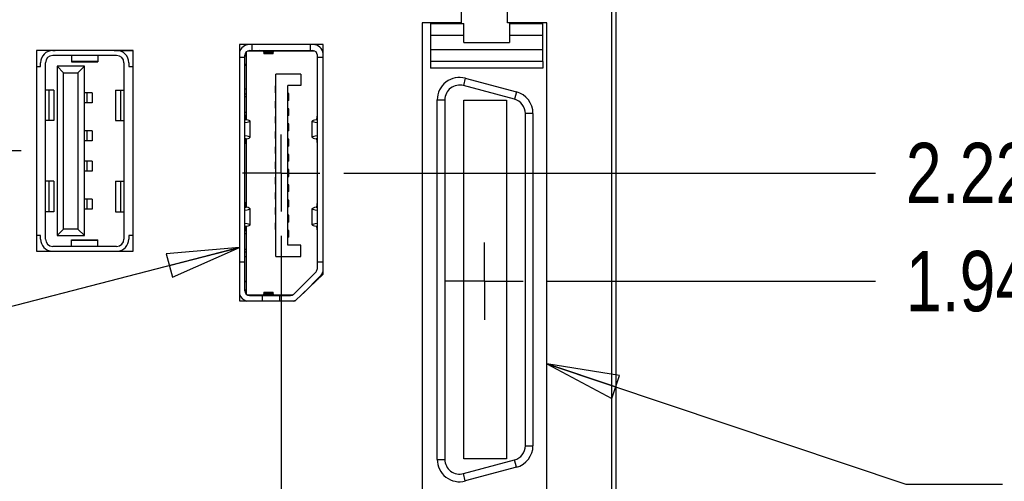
# Model space of a CAD drawing. Header units: inches. Extents: x 0.2 to 16.8, y 0.2 to 10.8.
# Tile 5 of 20: x 7.3 to 9.8, y 4.6 to 5.8. Entities that reach past the tile are written whole.
import ezdxf

# ---------------------------------------------------------------- set-up
doc = ezdxf.new("R2010")
doc.units = ezdxf.units.IN
doc.header["$LTSCALE"] = 0.935
doc.header["$MEASUREMENT"] = 0
doc.linetypes.add('CENTER', pattern=[0.6, 0.375, -0.075, 0.075, -0.075])
doc.layers.get('0').update_dxf_attribs({"linetype": 'CONTINUOUS'})
for name, color, linetype in [('DEFAULT_1', 7, 'CENTER'), ('DETAIL', 7, 'CONTINUOUS'), ('DIMENSIONS', 7, 'CONTINUOUS')]:
    doc.layers.add(name, color=color, linetype=linetype)
doc.styles.get("Standard").update_dxf_attribs({"font": 'txt', "width": 0.8})
doc.dimstyles.new('DIMSTYLE_1', dxfattribs={"dimtxt": 0.15625, "dimasz": 0.1875, "dimexe": 0.125, "dimexo": 0.0625, "dimgap": 0.09, "dimtad": 0, "dimtih": 1, "dimtoh": 1, "dimdec": 3, "dimzin": 4, "dimdsep": 46, "dimtxsty": 'STANDARD', "dimblk": 'CLOSED', "dimblk1": 'CLOSED', "dimblk2": 'CLOSED', "dimcen": 0.09, "dimadec": 0, "dimazin": 0, "dimtfac": 1, "dimtdec": 3, "dimtofl": 0, "dimtmove": 0, "dimatfit": 3, "dimldrblk": 'CLOSED', "dimfxl": 1, "dimtolj": 1, "dimtzin": 4, "dimarcsym": 0})
doc.dimstyles.get("Standard").update_dxf_attribs({"dimtxt": 0.15625, "dimasz": 0.1875, "dimexe": 0.125, "dimexo": 0.0625, "dimgap": 0.09, "dimtad": 0, "dimtih": 1, "dimtoh": 1, "dimdec": 3, "dimzin": 4, "dimdsep": 46, "dimtxsty": 'STANDARD', "dimblk": 'CLOSED', "dimblk1": 'CLOSED', "dimblk2": 'CLOSED', "dimcen": 0.09, "dimadec": 0, "dimazin": 0, "dimtp": 0.01, "dimtm": 0.01, "dimtfac": 1, "dimtdec": 3, "dimtofl": 0, "dimtmove": 0, "dimatfit": 3, "dimldrblk": 'CLOSED', "dimfxl": 1, "dimtolj": 1, "dimtzin": 4, "dimarcsym": 0})

# ---------------------------------------------------------------- blocks, each defined once
blk = doc.blocks.new('*D3')
at = {"layer": 'DIMENSIONS', "color": 2, "linetype": 'CONTINUOUS'}
blk.add_line((7.2772, 5.4822), (6.5632, 5.4822), dxfattribs=at)
at = {"layer": 'DIMENSIONS', "color": 2, "linetype": 'CONTINUOUS', "insert": (6.485, 5.5604), "char_height": 0.15625, "width": 1.65625, "attachment_point": 3, "line_spacing_factor": 0.9}
blk.add_mtext('2.277{\\Ftxt.shx;\\W1.000000;\\H0.156250; }[57.84]', dxfattribs=at)
blk = doc.blocks.new('_CLOSED')
at = {"color": 0, "linetype": 'BYBLOCK'}
for p, q in [((0, 0), (-1, 0.167)), ((-1, 0.167), (-1, -0.167)), ((-1, -0.167), (0, 0)), ((-1, 0), (0, 0))]:
    blk.add_line(p, q, dxfattribs=at)
blk = doc.blocks.new('*D4')
at = {"layer": 'DIMENSIONS', "color": 2, "linetype": 'CONTINUOUS'}
blk.add_line((7.4367, 6.8276), (6.5576, 6.8276), dxfattribs=at)
at = {"layer": 'DIMENSIONS', "color": 2, "linetype": 'CONTINUOUS', "insert": (6.4795, 6.9057), "char_height": 0.15625, "width": 1.65625, "attachment_point": 3, "line_spacing_factor": 0.9}
blk.add_mtext('3.623{\\Ftxt.shx;\\W1.000000;\\H0.156250; }[92.02]', dxfattribs=at)
blk = doc.blocks.new('*D5')
at = {"layer": 'DIMENSIONS', "color": 2, "linetype": 'CONTINUOUS'}
blk.add_line((8.6391, 5.1451), (9.4893, 5.1451), dxfattribs=at)
at = {"layer": 'DIMENSIONS', "color": 2, "linetype": 'CONTINUOUS', "insert": (9.5675, 5.2232), "char_height": 0.15625, "width": 1.65625, "attachment_point": 1, "line_spacing_factor": 0.9}
blk.add_mtext('1.940{\\Ftxt.shx;\\W1.000000;\\H0.156250; }[49.28]', dxfattribs=at)
blk = doc.blocks.new('*D6')
at = {"layer": 'DIMENSIONS', "color": 2, "linetype": 'CONTINUOUS'}
blk.add_line((8.1125, 5.425), (9.4893, 5.425), dxfattribs=at)
at = {"layer": 'DIMENSIONS', "color": 2, "linetype": 'CONTINUOUS', "insert": (9.5675, 5.5032), "char_height": 0.15625, "width": 1.65625, "attachment_point": 1, "line_spacing_factor": 0.9}
blk.add_mtext('2.220{\\Ftxt.shx;\\W1.000000;\\H0.156250; }[56.39]', dxfattribs=at)
blk = doc.blocks.new('*D7')
at = {"layer": 'DIMENSIONS', "color": 2, "linetype": 'CONTINUOUS'}
blk.add_line((8.6391, 6.6346), (9.4893, 6.6346), dxfattribs=at)
at = {"layer": 'DIMENSIONS', "color": 2, "linetype": 'CONTINUOUS', "insert": (9.5675, 6.7127), "char_height": 0.15625, "width": 1.65625, "attachment_point": 1, "line_spacing_factor": 0.9}
blk.add_mtext('3.430{\\Ftxt.shx;\\W1.000000;\\H0.156250; }[87.11]', dxfattribs=at)
blk = doc.blocks.new('*D8')
at = {"layer": 'DIMENSIONS', "color": 2, "linetype": 'CONTINUOUS'}
blk.add_line((8.7956, 7.4776), (9.4893, 7.4776), dxfattribs=at)
at = {"layer": 'DIMENSIONS', "color": 2, "linetype": 'CONTINUOUS', "insert": (9.5675, 7.5557), "char_height": 0.15625, "width": 1.78125, "attachment_point": 1, "line_spacing_factor": 0.9}
blk.add_mtext('4.273{\\Ftxt.shx;\\W1.000000;\\H0.156250; }[108.53]', dxfattribs=at)
blk = doc.blocks.new('*D10')
at = {"layer": 'DIMENSIONS', "color": 2, "linetype": 'CONTINUOUS'}
blk.add_line((7.6389, 6.167), (6.5173, 6.167), dxfattribs=at)
at = {"layer": 'DIMENSIONS', "color": 2, "linetype": 'CONTINUOUS', "insert": (6.4392, 6.2451), "char_height": 0.15625, "width": 1.65625, "attachment_point": 3, "line_spacing_factor": 0.9}
blk.add_mtext('2.962{\\Ftxt.shx;\\W1.000000;\\H0.156250; }[75.24]', dxfattribs=at)
blk = doc.blocks.new('*D20')
at = {"layer": 'DIMENSIONS', "color": 2, "linetype": 'CONTINUOUS'}
blk.add_line((7.95, 5.2625), (7.95, 2.338), dxfattribs=at)
at = {"layer": 'DIMENSIONS', "color": 2, "linetype": 'CONTINUOUS', "insert": (7.8719, 2.2599), "char_height": 0.15625, "width": 1.40625, "attachment_point": 3, "rotation": 90, "line_spacing_factor": 0.9}
blk.add_mtext('.373{\\Ftxt.shx;\\W1.000000;\\H0.156250; }[9.49]', dxfattribs=at)

msp = doc.modelspace()

# ---------------------------------------------------------------- linework, layer by layer
at = {"color": 7, "linetype": 'CONTINUOUS'}
for p, q in [((8.8055, 8.1478), (8.8055, 4.0119)), ((8.8175, 3.0099), (8.8175, 8.1478)), ((8.4165, 5.8856), (8.4165, 5.8136)), ((8.5365, 5.8136), (8.5365, 5.8856)), ((8.315, 5.8136), (8.315, 4.4766)), ((8.4165, 5.8136), (8.315, 5.8136)), ((8.638, 5.8136), (8.5365, 5.8136)), ((8.638, 4.4766), (8.638, 5.8136)), ((8.3364, 5.8125), (8.3364, 5.7137)), ((8.3364, 5.8125), (8.423, 5.8125)), ((8.423, 5.7633), (8.423, 5.8125)), ((8.5411, 5.8125), (8.6277, 5.8125)), ((8.5411, 5.8125), (8.5411, 5.7633)), ((8.6277, 5.7811), (8.6277, 5.8125)), ((8.423, 5.7811), (8.3364, 5.7811)), ((8.423, 5.7633), (8.5411, 5.7633)), ((8.6277, 5.7811), (8.5411, 5.7811)), ((8.6277, 5.7137), (8.6277, 5.7811)), ((7.3165, 5.7426), (7.3165, 5.2226)), ((7.5665, 5.7426), (7.3165, 5.7426)), ((7.3586, 5.7421), (7.3647, 5.7421)), ((7.5179, 5.7421), (7.5665, 5.7421)), ((7.5665, 5.2226), (7.5665, 5.7426)), ((7.842, 5.7576), (7.842, 5.0936)), ((8.059, 5.7576), (7.842, 5.7576)), ((7.8595, 5.738), (7.8595, 5.563)), ((7.9045, 5.7404), (7.8625, 5.7404)), ((7.8681, 5.742), (8.0319, 5.742)), ((7.874, 5.7576), (7.874, 5.742)), ((7.9037, 5.7419), (7.9051, 5.7391)), ((7.9296, 5.7391), (7.9051, 5.7391)), ((7.9052, 5.7378), (7.9295, 5.7378)), ((7.9296, 5.7391), (7.931, 5.7419)), ((8.0375, 5.7404), (7.9302, 5.7404)), ((8.026, 5.742), (8.026, 5.7576)), ((8.0566, 5.742), (8.059, 5.742)), ((8.059, 5.7404), (8.0572, 5.7404)), ((8.059, 5.1631), (8.059, 5.7576)), ((8.3364, 5.745), (8.6277, 5.745)), ((7.524, 5.7295), (7.3586, 5.7295)), ((7.4068, 5.7294), (7.4068, 5.7128)), ((7.4757, 5.7138), (7.4068, 5.7138)), ((7.4068, 5.7128), (7.4757, 5.7128)), ((7.4757, 5.7294), (7.4757, 5.7128)), ((7.8563, 5.7242), (7.842, 5.7242)), ((7.8563, 5.1199), (7.8563, 5.7301)), ((7.8563, 5.7269), (7.8595, 5.73)), ((7.9292, 5.7336), (7.9055, 5.7336)), ((8.0437, 5.1776), (8.0437, 5.7301)), ((8.059, 5.7242), (8.0437, 5.7242)), ((8.6277, 5.7137), (8.3364, 5.7137)), ((8.3364, 5.7137), (8.3364, 5.6964)), ((8.6277, 5.7137), (8.6277, 5.6964)), ((7.3165, 5.7011), (7.3271, 5.7011)), ((7.3271, 5.7011), (7.3271, 5.7106)), ((7.3397, 5.2539), (7.3397, 5.7106)), ((7.3696, 5.7017), (7.3696, 5.2628)), ((7.3867, 5.6847), (7.3696, 5.7017)), ((7.4405, 5.7017), (7.3696, 5.7017)), ((7.4234, 5.6847), (7.4405, 5.7017)), ((7.4405, 5.2628), (7.4405, 5.7017)), ((7.5429, 5.7106), (7.5429, 5.2539)), ((7.5555, 5.7106), (7.5555, 5.7011)), ((7.5555, 5.7011), (7.5665, 5.7011)), ((7.8595, 5.7078), (7.8575, 5.7058)), ((8.6277, 5.6964), (8.3364, 5.6964)), ((7.3867, 5.2798), (7.3867, 5.6847)), ((7.3867, 5.6847), (7.4234, 5.6847)), ((7.4234, 5.6847), (7.4234, 5.2798)), ((7.9366, 5.2085), (7.9366, 5.6809)), ((8.0008, 5.6809), (7.9366, 5.6809)), ((8.0008, 5.6809), (8.0008, 5.6514)), ((8.4269, 5.6704), (8.4218, 5.6514)), ((8.4269, 5.6704), (8.5592, 5.635)), ((7.3614, 5.6397), (7.3397, 5.6397)), ((7.3481, 5.6397), (7.3481, 5.561)), ((7.3614, 5.6397), (7.3614, 5.561)), ((7.5212, 5.6397), (7.5212, 5.561)), ((7.5212, 5.6397), (7.5429, 5.6397)), ((7.5345, 5.561), (7.5345, 5.6397)), ((7.8595, 5.642), (7.8563, 5.642)), ((7.9341, 5.6504), (7.9341, 5.6327)), ((7.9366, 5.6504), (7.9341, 5.6504)), ((7.967, 5.238), (7.967, 5.6514)), ((8.0008, 5.6514), (7.967, 5.6514)), ((8.5541, 5.616), (8.4218, 5.6514)), ((8.5592, 5.635), (8.5541, 5.616)), ((7.461, 5.633), (7.4405, 5.633)), ((7.4469, 5.633), (7.4469, 5.607)), ((7.461, 5.633), (7.461, 5.607)), ((7.8563, 5.6301), (7.8595, 5.6301)), ((7.8595, 5.6219), (7.8563, 5.6219)), ((7.9366, 5.6327), (7.9341, 5.6327)), ((7.9341, 5.6111), (7.9341, 5.5933)), ((7.9366, 5.6111), (7.9341, 5.6111)), ((7.9695, 5.6307), (7.967, 5.6307)), ((7.9695, 5.613), (7.967, 5.613)), ((7.9695, 5.613), (7.9695, 5.6307)), ((8.3541, 5.6145), (8.3738, 5.6145)), ((8.3541, 4.6834), (8.3541, 5.6145)), ((8.3738, 5.6145), (8.3738, 4.6834)), ((8.423, 5.6133), (8.5332, 5.6133)), ((8.423, 4.6846), (8.423, 5.6133)), ((8.5332, 5.6133), (8.5332, 4.6846)), ((7.461, 5.607), (7.4405, 5.607)), ((7.9366, 5.5933), (7.9341, 5.5933)), ((7.9695, 5.5914), (7.967, 5.5914)), ((7.9695, 5.5737), (7.9695, 5.5914)), ((7.3614, 5.561), (7.3397, 5.561)), ((7.5212, 5.561), (7.5429, 5.561)), ((7.8563, 5.5825), (7.8595, 5.5825)), ((7.8564, 5.5758), (7.858, 5.5635)), ((7.8695, 5.5174), (7.8695, 5.5595)), ((7.9341, 5.5717), (7.9341, 5.554)), ((7.9366, 5.5717), (7.9341, 5.5717)), ((7.9695, 5.5737), (7.967, 5.5737)), ((8.0306, 5.5174), (8.0306, 5.5595)), ((8.0421, 5.5635), (8.0437, 5.5758)), ((8.6021, 5.5791), (8.5824, 5.5791)), ((8.5824, 4.7189), (8.5824, 5.5791)), ((8.6021, 5.5791), (8.6021, 4.7189)), ((7.461, 5.5346), (7.4405, 5.5346)), ((7.4469, 5.5346), (7.4469, 5.5086)), ((7.461, 5.5346), (7.461, 5.5086)), ((7.9366, 5.554), (7.9341, 5.554)), ((7.9695, 5.552), (7.967, 5.552)), ((7.9695, 5.5343), (7.967, 5.5343)), ((7.9695, 5.5343), (7.9695, 5.552)), ((7.461, 5.5086), (7.4405, 5.5086)), ((7.858, 5.5134), (7.8564, 5.501)), ((7.8595, 5.5139), (7.8595, 5.3362)), ((7.9341, 5.5323), (7.9341, 5.5146)), ((7.9366, 5.5323), (7.9341, 5.5323)), ((7.9366, 5.5146), (7.9341, 5.5146)), ((7.9695, 5.5126), (7.967, 5.5126)), ((7.9695, 5.4949), (7.9695, 5.5126)), ((8.0437, 5.501), (8.0421, 5.5134)), ((7.9341, 5.4929), (7.9341, 5.4752)), ((7.9366, 5.4929), (7.9341, 5.4929)), ((7.9695, 5.4949), (7.967, 5.4949)), ((7.9341, 5.4752), (7.9366, 5.4752)), ((7.9695, 5.4733), (7.967, 5.4733)), ((7.9695, 5.4555), (7.9695, 5.4733)), ((7.461, 5.4559), (7.4405, 5.4559)), ((7.4469, 5.4559), (7.4469, 5.4299)), ((7.461, 5.4559), (7.461, 5.4299)), ((7.9341, 5.4536), (7.9341, 5.4359)), ((7.9366, 5.4536), (7.9341, 5.4536)), ((7.9366, 5.4359), (7.9341, 5.4359)), ((7.9695, 5.4555), (7.967, 5.4555)), ((7.9695, 5.4339), (7.967, 5.4339)), ((7.9695, 5.4162), (7.9695, 5.4339)), ((7.461, 5.4299), (7.4405, 5.4299)), ((7.9366, 5.4142), (7.9341, 5.4142)), ((7.9341, 5.4142), (7.9341, 5.3965)), ((7.967, 5.4162), (7.9695, 5.4162)), ((7.3614, 5.4035), (7.3397, 5.4035)), ((7.3481, 5.4035), (7.3481, 5.3248)), ((7.3614, 5.4035), (7.3614, 5.3248)), ((7.5212, 5.4035), (7.5212, 5.3248)), ((7.5212, 5.4035), (7.5429, 5.4035)), ((7.5345, 5.3248), (7.5345, 5.4035)), ((7.9366, 5.3965), (7.9341, 5.3965)), ((7.9695, 5.3945), (7.967, 5.3945)), ((7.9695, 5.3768), (7.9695, 5.3945)), ((7.461, 5.3574), (7.4405, 5.3574)), ((7.4469, 5.3574), (7.4469, 5.3315)), ((7.461, 5.3574), (7.461, 5.3315)), ((7.9366, 5.3748), (7.9341, 5.3748)), ((7.9341, 5.3748), (7.9341, 5.3571)), ((7.9366, 5.3571), (7.9341, 5.3571)), ((7.9695, 5.3768), (7.967, 5.3768)), ((7.9695, 5.3551), (7.967, 5.3551)), ((7.9695, 5.3374), (7.9695, 5.3551)), ((7.461, 5.3315), (7.4405, 5.3315)), ((7.8564, 5.3491), (7.858, 5.3367)), ((7.8695, 5.2906), (7.8695, 5.3327)), ((7.9366, 5.3355), (7.9341, 5.3355)), ((7.9341, 5.3355), (7.9341, 5.3177)), ((7.9695, 5.3374), (7.967, 5.3374)), ((8.0306, 5.2906), (8.0306, 5.3327)), ((8.0421, 5.3367), (8.0437, 5.3491)), ((7.3614, 5.3248), (7.3397, 5.3248)), ((7.5212, 5.3248), (7.5429, 5.3248)), ((7.9366, 5.3177), (7.9341, 5.3177)), ((7.9695, 5.3158), (7.967, 5.3158)), ((7.9695, 5.2981), (7.9695, 5.3158)), ((7.3696, 5.2628), (7.3867, 5.2798)), ((7.4234, 5.2798), (7.3867, 5.2798)), ((7.4405, 5.2628), (7.4234, 5.2798)), ((7.858, 5.2866), (7.8564, 5.2742)), ((7.8595, 5.2871), (7.8595, 5.1121)), ((7.9366, 5.2961), (7.9341, 5.2961)), ((7.9341, 5.2961), (7.9341, 5.2784)), ((7.9366, 5.2784), (7.9341, 5.2784)), ((7.9695, 5.2981), (7.967, 5.2981)), ((8.0437, 5.2742), (8.0421, 5.2866)), ((7.3271, 5.2633), (7.3165, 5.2633)), ((7.3271, 5.2539), (7.3271, 5.2633)), ((7.3696, 5.2628), (7.4405, 5.2628)), ((7.5555, 5.2633), (7.5555, 5.2539)), ((7.5665, 5.2633), (7.5555, 5.2633)), ((7.8595, 5.2676), (7.8563, 5.2676)), ((7.9695, 5.2764), (7.967, 5.2764)), ((7.9695, 5.2587), (7.967, 5.2587)), ((7.9695, 5.2587), (7.9695, 5.2764)), ((7.524, 5.235), (7.3586, 5.235)), ((7.4068, 5.235), (7.4068, 5.2517)), ((7.4068, 5.2517), (7.4757, 5.2517)), ((7.4068, 5.2507), (7.4757, 5.2507)), ((7.4757, 5.235), (7.4757, 5.2517)), ((7.8563, 5.2282), (7.8595, 5.2282)), ((8.0008, 5.238), (7.967, 5.238)), ((8.0008, 5.2085), (8.0008, 5.238)), ((7.3165, 5.2226), (7.5665, 5.2226)), ((7.8595, 5.2199), (7.8563, 5.2199)), ((7.8595, 5.2081), (7.8563, 5.2081)), ((7.9366, 5.2085), (8.0008, 5.2085)), ((7.842, 5.1947), (7.8563, 5.1947)), ((8.0437, 5.1947), (8.059, 5.1947)), ((8.0403, 5.1692), (7.9826, 5.1116)), ((7.986, 5.0936), (8.059, 5.1631)), ((8.0067, 5.1134), (8.0514, 5.1581)), ((8.0437, 5.1504), (8.0437, 5.1486)), ((7.8575, 5.1443), (7.8595, 5.1423)), ((7.8595, 5.12), (7.8563, 5.1232)), ((7.8625, 5.1097), (7.9045, 5.1097)), ((7.8681, 5.1081), (7.9743, 5.1081)), ((7.9008, 5.1081), (7.9008, 5.0936)), ((7.9051, 5.111), (7.9037, 5.1081)), ((7.9051, 5.111), (7.9296, 5.111)), ((7.9295, 5.1123), (7.9052, 5.1123)), ((7.9055, 5.1165), (7.9292, 5.1165)), ((7.931, 5.1081), (7.9296, 5.111)), ((7.9302, 5.1097), (7.9802, 5.1097)), ((7.9465, 5.0936), (7.9465, 5.1081)), ((7.842, 5.0936), (7.986, 5.0936)), ((8.5824, 4.7189), (8.6021, 4.7189)), ((8.3541, 4.6834), (8.3738, 4.6834)), ((8.4218, 4.6465), (8.5541, 4.682)), ((8.5332, 4.6846), (8.423, 4.6846)), ((8.5592, 4.663), (8.5541, 4.682)), ((8.4269, 4.6275), (8.4218, 4.6465)), ((8.5592, 4.663), (8.4269, 4.6275))]:
    msp.add_line(p, q, dxfattribs=at)
for centre, radius, start, end in [((7.3586, 5.7106), 0.0315, 90, 180), ((7.524, 5.7106), 0.0315, 0, 90), ((7.8681, 5.7301), 0.0276, 91.4412, 162.6427), ((7.8681, 5.7301), 0.0118, 90, 180), ((7.8951, 5.7223), 0.0197, 90, 111.8606), ((8.0242, 5.7223), 0.0197, 68.1396, 90), ((8.0319, 5.7301), 0.0118, 0, 90), ((8.0319, 5.7301), 0.0276, 8.3301, 88.5579), ((7.3586, 5.7106), 0.0189, 90, 180), ((7.524, 5.7106), 0.0189, 0, 90), ((7.8603, 5.703), 0.00394, 135, 180), ((8.412, 5.6145), 0.0579, 75, 180), ((8.412, 5.6145), 0.0382, 75, 180), ((8.5442, 5.5791), 0.0579, 0, 75), ((8.5442, 5.5791), 0.0382, 0, 75), ((7.3586, 5.2539), 0.0315, 180, 266.405), ((7.3586, 5.2539), 0.0189, 180, 270), ((7.524, 5.2539), 0.0189, 270, 360), ((7.524, 5.2539), 0.0315, 273.6136, 360), ((8.0319, 5.1776), 0.0118, 315, 360), ((8.0319, 5.1776), 0.0276, 315, 345.0442), ((7.8603, 5.1471), 0.00394, 180, 225), ((7.8681, 5.1199), 0.0276, 197.3608, 253.2732), ((7.8681, 5.1199), 0.0118, 180, 270), ((7.8951, 5.1278), 0.0197, 248.1396, 270), ((7.9743, 5.1199), 0.0118, 270, 315), ((7.9743, 5.1199), 0.0276, 286.7497, 300.0442), ((8.5442, 4.7189), 0.0382, 285, 360), ((8.5442, 4.7189), 0.0579, 285, 360), ((8.412, 4.6834), 0.0579, 180, 285), ((8.412, 4.6834), 0.0382, 180, 285)]:
    msp.add_arc(centre, radius, start, end, dxfattribs=at)
for centre, major_axis, ratio, start_param, end_param in [((7.9051, 5.7273), (0, 0.0118), 0.017528, -0.467951, -0.034907), ((7.9055, 5.7729), (0, 0.0394), 0.017528, -3.609544, -3.141593), ((7.9292, 5.7729), (0, 0.0394), 0.017528, -3.141593, -2.673641), ((7.9296, 5.7273), (0, 0.0118), 0.017528, 0.034907, 0.467951), ((7.8301, 5.5595), (0.0394, 0), 0.134062, -0.835123, 0.728669), ((7.8639, 5.5635), (0.00591, 0), 0.134062, -3.124139, -2.412924), ((8.07, 5.5595), (0.0394, 0), 0.134062, 2.412924, 3.976709), ((8.0362, 5.5635), (0.00591, 0), 0.134062, -0.728669, -0.017453), ((7.8301, 5.5174), (0.0394, 0), 0.134062, 5.554517, 7.118302), ((7.8639, 5.5133), (0.00591, 0), 0.134062, 2.412924, 3.124139), ((8.07, 5.5174), (0.0394, 0), 0.134062, 2.306469, 3.870261), ((8.0362, 5.5133), (0.00591, 0), 0.134062, 0.017453, 0.728669), ((7.8301, 5.3327), (0.0394, 0), 0.134062, -0.835123, 0.728669), ((7.8639, 5.3367), (0.00591, 0), 0.134062, -3.124139, -2.412924), ((8.07, 5.3327), (0.0394, 0), 0.134062, 2.412924, 3.976709), ((8.0362, 5.3367), (0.00591, 0), 0.134062, -0.728669, -0.017453), ((7.8301, 5.2906), (0.0394, 0), 0.134062, 5.554517, 7.118302), ((7.8639, 5.2866), (0.00591, 0), 0.134062, 2.412924, 3.124139), ((8.07, 5.2906), (0.0394, 0), 0.134062, 2.306469, 3.870261), ((8.0362, 5.2866), (0.00591, 0), 0.134062, 0.017453, 0.728669), ((7.9051, 5.1228), (0, 0.0118), 0.017528, -3.106686, -2.673641), ((7.9055, 5.0771), (0, 0.0394), 0.017528, 0, 0.467951), ((7.9292, 5.0771), (0, 0.0394), 0.017528, -0.467951, 0), ((7.9296, 5.1228), (0, 0.0118), 0.017528, -3.609544, -3.176499)]:
    msp.add_ellipse(centre, major_axis=major_axis, ratio=ratio, start_param=start_param, end_param=end_param, dxfattribs=at)
at = {"layer": 'DEFAULT_1', "color": 7, "linetype": 'CENTER'}
for p, q in [((7.95, 5.425), (7.95, 5.525)), ((7.95, 5.425), (7.85, 5.425)), ((7.95, 5.425), (7.95, 5.325)), ((7.95, 5.425), (8.05, 5.425)), ((8.4765, 5.1451), (8.4765, 5.2452)), ((8.4765, 5.1451), (8.3764, 5.1451)), ((8.4765, 5.1451), (8.5766, 5.1451)), ((8.4765, 5.1451), (8.4765, 5.045))]:
    msp.add_line(p, q, dxfattribs=at)

# ---------------------------------------------------------------- dimensions: what is measured, and where the dimension line sits
at = {"layer": 'DIMENSIONS', "color": 2, "linetype": 'CONTINUOUS'}
for feature_location, offset, dtype, origin, picture, middle in [((8.7956, 7.4776), (0.6937, 0), 0, (8.7331, 3.2049), '*D8', (10.4581, 7.4776)), ((7.4367, 6.8276), (-0.8792, 0), 0, (7.4992, 3.2049), '*D4', (5.6513, 6.8276)), ((8.6391, 6.6346), (0.8503, 0), 0, (8.5766, 3.2049), '*D7', (10.3956, 6.6346)), ((7.6389, 6.167), (-1.1215, 0), 0, (7.7014, 3.2049), '*D10', (5.6111, 6.167)), ((7.2772, 5.4822), (-0.714, 0), 0, (7.3397, 3.2049), '*D3', (5.6569, 5.4822)), ((8.1125, 5.425), (1.3768, 0), 0, (8.05, 3.2049), '*D6', (10.3956, 5.425)), ((7.95003, 5.26253), (0, -2.92449), 1, (8.32346, 5.32503), '*D20', (7.95003, 1.55679)), ((8.6391, 5.1451), (0.8503, 0), 0, (8.5766, 3.2049), '*D5', (10.3956, 5.1451))]:
    dim = msp.add_ordinate_dim(feature_location=feature_location, offset=offset, dtype=dtype, origin=origin, dimstyle='DIMSTYLE_1', override={"dimtad": 1, "dimtih": 0, "dimtoh": 0}, dxfattribs=at)
    dim.commit()
    dim.dimension.update_dxf_attribs({"geometry": picture, "text_midpoint": middle})

# ---------------------------------------------------------------- leaders
at = {"layer": 'DETAIL', "color": 2, "linetype": 'CONTINUOUS'}
for points in [[(7.842, 5.2325), (6.4795, 4.8789), (6.2295, 4.8789)], [(8.638, 4.9305), (9.5675, 4.6193), (9.8175, 4.6193)]]:
    msp.add_leader(points, dimstyle='STANDARD', override={"dimtad": 0}, dxfattribs=at)

doc.saveas('drawing.dxf')
